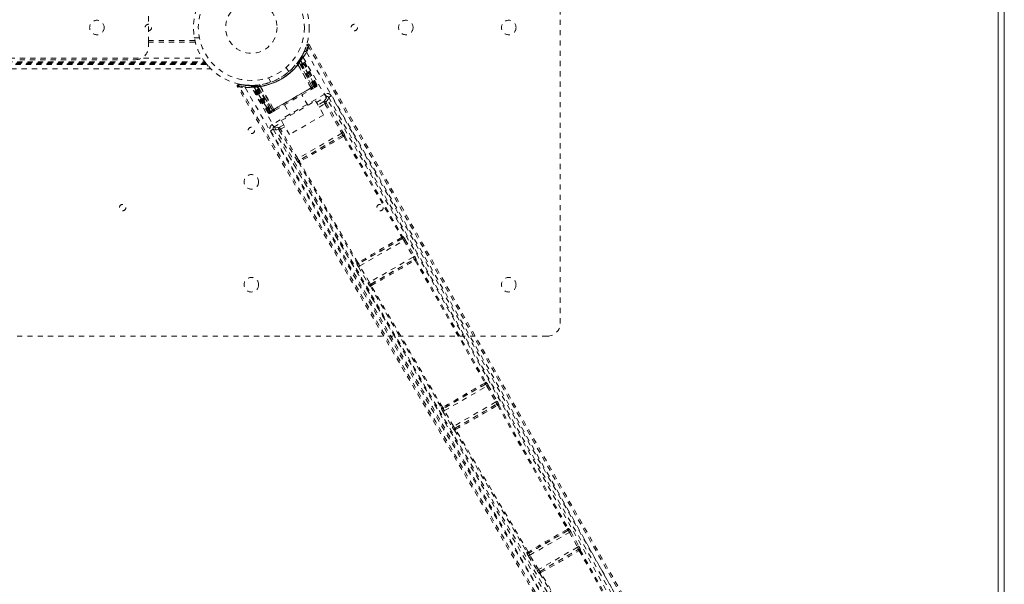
# Model space of a CAD drawing. Header units: inches. Extents: x 17.8 to 113.3, y 41.2 to 83.
# Tile 6 of 7: x 94.2 to 113.3, y 51.3 to 62.2. Entities that reach past the tile are written whole.
import ezdxf

# ---------------------------------------------------------------- set-up
doc = ezdxf.new("R2010")
doc.units = ezdxf.units.IN
doc.header["$MEASUREMENT"] = 0
doc.linetypes.add('SLD-Dashed', pattern=[0.075, 0.05, -0.025])
doc.linetypes.add('SLD-Solid', pattern=[0])

msp = doc.modelspace()

# ---------------------------------------------------------------- linework, layer by layer
at = {"color": 7, "linetype": 'SLD-Solid', "lineweight": 15}
for p, q in [((113.215, 82.837), (113.215, 41.324)), ((113.215, 41.324), (113.215, 82.837)), ((113.333, 82.956), (113.333, 41.206))]:
    msp.add_line(p, q, dxfattribs=at)
at = {"color": 7, "linetype": 'SLD-Dashed', "lineweight": 0}
for p, q in [((104.708, 67.831), (104.708, 56.331)), ((96.708, 61.799), (96.708, 62.362)), ((96.708, 61.831), (97.611, 61.831)), ((96.708, 61.799), (97.619, 61.799)), ((96.708, 61.706), (96.708, 61.799)), ((97.601, 61.881), (97.6, 61.885)), ((97.601, 61.881), (97.698, 61.881)), ((99.673, 61.498), (99.73, 61.604)), ((99.741, 61.628), (99.732, 61.605)), ((99.733, 61.611), (99.782, 61.735)), ((99.836, 61.741), (99.81, 61.726)), ((33.358, 61.406), (97.808, 61.406)), ((33.366, 61.417), (97.8, 61.417)), ((33.414, 61.487), (97.752, 61.487)), ((94.208, 61.456), (96.458, 61.456)), ((99.604, 61.399), (99.624, 61.426)), ((99.624, 61.423), (99.647, 61.406)), ((99.634, 61.438), (99.636, 61.439)), ((99.634, 61.409), (99.635, 61.41)), ((99.893, 60.922), (99.634, 61.409)), ((99.676, 61.474), (99.635, 61.41)), ((99.635, 61.41), (99.894, 60.922)), ((99.637, 61.441), (99.636, 61.44)), ((99.677, 61.504), (99.637, 61.441)), ((99.644, 61.451), (99.668, 61.435)), ((99.918, 60.936), (99.647, 61.406)), ((99.934, 60.945), (99.659, 61.423)), ((99.668, 61.435), (99.946, 60.952)), ((99.954, 60.953), (99.674, 61.477)), ((99.952, 60.956), (99.676, 61.474)), ((99.695, 61.507), (99.687, 61.493)), ((99.968, 60.965), (99.687, 61.493)), ((99.695, 61.536), (99.688, 61.522)), ((99.98, 60.972), (99.695, 61.507)), ((33.244, 61.276), (97.922, 61.276)), ((33.245, 61.275), (97.921, 61.275)), ((33.327, 61.366), (97.84, 61.366)), ((33.327, 61.365), (97.84, 61.365)), ((33.331, 61.37), (97.836, 61.37)), ((33.332, 61.372), (97.835, 61.372)), ((33.333, 61.374), (97.833, 61.374)), ((33.343, 61.386), (97.823, 61.386)), ((33.347, 61.39), (97.82, 61.39)), ((99.435, 61.222), (99.387, 61.306)), ((99.612, 61.365), (99.61, 61.361)), ((99.867, 60.907), (99.61, 61.361)), ((99.612, 61.365), (99.87, 60.908)), ((99.04, 61.106), (99.089, 61.022)), ((98.471, 60.978), (98.596, 60.963)), ((98.702, 60.953), (98.686, 60.953)), ((98.709, 60.952), (98.694, 60.952)), ((98.727, 60.939), (98.711, 60.939)), ((99.033, 60.425), (98.711, 60.939)), ((98.798, 60.957), (98.723, 60.953)), ((99.044, 60.432), (98.727, 60.939)), ((98.748, 60.942), (99.062, 60.438)), ((98.826, 60.943), (98.749, 60.939)), ((99.06, 60.441), (98.749, 60.939)), ((98.788, 60.956), (98.785, 60.956)), ((99.066, 60.444), (98.787, 60.927)), ((98.8, 60.957), (98.798, 60.957)), ((98.802, 60.957), (98.8, 60.957)), ((99.078, 60.451), (98.802, 60.928)), ((98.823, 60.93), (98.82, 60.959)), ((98.823, 60.93), (99.094, 60.46)), ((98.826, 60.943), (98.827, 60.943)), ((99.118, 60.474), (98.826, 60.943)), ((98.827, 60.943), (99.119, 60.475)), ((98.871, 60.965), (98.865, 60.964)), ((98.881, 60.94), (98.876, 60.94)), ((99.143, 60.489), (98.876, 60.94)), ((98.881, 60.94), (99.145, 60.49)), ((99.946, 60.952), (99.067, 60.444)), ((99.078, 60.451), (99.934, 60.945)), ((99.918, 60.936), (99.094, 60.46)), ((99.867, 60.907), (99.87, 60.908)), ((99.894, 60.922), (99.893, 60.922)), ((99.894, 60.922), (99.952, 60.956)), ((99.894, 60.889), (99.941, 60.916)), ((99.98, 60.972), (99.946, 60.952)), ((99.968, 60.965), (99.98, 60.972)), ((100.137, 60.787), (99.114, 60.197)), ((99.29, 60.271), (99.956, 60.656)), ((99.806, 60.569), (99.69, 60.771)), ((99.956, 60.656), (100.113, 60.384)), ((99.974, 60.624), (100.167, 60.735)), ((100.116, 60.64), (100.003, 60.574)), ((100.207, 60.725), (100.2, 60.733)), ((100.208, 60.724), (100.201, 60.733)), ((100.26, 60.754), (100.208, 60.724)), ((100.209, 60.721), (100.209, 60.722)), ((99.06, 60.441), (99.118, 60.474)), ((99.101, 60.431), (99.148, 60.458)), ((99.119, 60.475), (99.118, 60.474)), ((99.143, 60.489), (99.145, 60.49)), ((99.352, 60.576), (99.468, 60.374)), ((100.025, 60.536), (100.137, 60.6)), ((100.137, 60.6), (100.465, 60.028)), ((100.162, 60.615), (100.491, 60.042)), ((99.033, 60.425), (99.044, 60.432)), ((99.085, 60.422), (99.093, 60.426)), ((99.447, 59.999), (99.29, 60.271)), ((100.113, 60.384), (99.447, 59.999)), ((99.133, 60.104), (99.081, 60.073)), ((99.129, 60.114), (99.133, 60.104)), ((99.13, 60.114), (99.133, 60.105)), ((99.135, 60.102), (99.135, 60.101)), ((99.144, 60.145), (99.308, 60.24)), ((99.251, 60.088), (99.582, 59.518)), ((99.337, 60.19), (99.252, 60.141)), ((99.359, 60.151), (99.276, 60.103)), ((99.608, 59.533), (99.276, 60.103)), ((100.465, 60.028), (99.608, 59.533)), ((100.481, 59.985), (99.637, 59.498)), ((100.481, 59.985), (100.48, 59.984)), ((100.502, 59.962), (101.629, 58.006)), ((100.521, 59.974), (100.521, 59.973)), ((100.521, 59.973), (101.647, 58.018)), ((99.638, 59.498), (99.637, 59.498)), ((99.627, 59.457), (99.627, 59.457)), ((99.627, 59.457), (100.757, 57.504)), ((100.776, 57.514), (99.646, 59.467)), ((101.641, 57.977), (100.795, 57.489)), ((101.633, 57.975), (101.633, 57.975)), ((101.637, 57.977), (101.641, 57.977)), ((101.647, 58.018), (101.652, 58.018)), ((101.695, 57.957), (101.878, 57.634)), ((100.812, 57.447), (101.669, 57.942)), ((101.669, 57.942), (101.852, 57.62)), ((101.852, 57.62), (101, 57.127)), ((101.029, 57.092), (101.868, 57.577)), ((101.863, 57.573), (101.863, 57.573)), ((101.868, 57.577), (101.867, 57.575)), ((100.757, 57.504), (100.755, 57.5)), ((100.786, 57.432), (100.974, 57.112)), ((100.795, 57.489), (100.798, 57.493)), ((100.801, 57.495), (100.801, 57.495)), ((101, 57.127), (100.812, 57.447)), ((101.889, 57.552), (103.244, 55.175)), ((101.909, 57.565), (101.908, 57.564)), ((101.908, 57.564), (103.263, 55.187)), ((101.018, 57.051), (101.02, 57.051)), ((101.02, 57.051), (102.401, 54.69)), ((101.031, 57.092), (101.029, 57.092)), ((101.035, 57.094), (101.034, 57.094)), ((102.421, 54.699), (101.039, 57.061)), ((104.458, 56.081), (92.958, 56.081)), ((103.257, 55.147), (102.439, 54.675)), ((102.456, 54.633), (103.284, 55.111)), ((103.248, 55.145), (103.248, 55.145)), ((103.252, 55.147), (103.257, 55.147)), ((103.263, 55.187), (103.268, 55.188)), ((103.284, 55.111), (103.456, 54.803)), ((103.31, 55.126), (103.482, 54.818)), ((103.456, 54.803), (102.637, 54.33)), ((102.666, 54.295), (103.472, 54.76)), ((103.467, 54.756), (103.467, 54.756)), ((103.472, 54.76), (103.471, 54.759)), ((103.493, 54.735), (104.844, 52.331)), ((103.513, 54.749), (103.512, 54.747)), ((103.512, 54.747), (104.862, 52.344)), ((102.401, 54.69), (102.398, 54.685)), ((102.43, 54.618), (102.611, 54.315)), ((102.439, 54.675), (102.441, 54.679)), ((102.444, 54.681), (102.445, 54.681)), ((102.637, 54.33), (102.456, 54.633)), ((102.656, 54.254), (102.657, 54.254)), ((102.657, 54.254), (104.063, 51.883)), ((102.668, 54.295), (102.666, 54.295)), ((102.672, 54.297), (102.672, 54.297)), ((104.084, 51.893), (102.677, 54.264)), ((104.858, 52.304), (104.1, 51.866)), ((104.117, 51.824), (104.886, 52.269)), ((104.851, 52.304), (104.858, 52.304)), ((104.862, 52.344), (104.869, 52.345)), ((104.886, 52.269), (105.043, 51.981)), ((104.912, 52.283), (105.07, 51.996)), ((104.063, 51.883), (104.059, 51.877)), ((104.1, 51.866), (104.104, 51.872)), ((105.043, 51.981), (104.287, 51.545)), ((104.318, 51.511), (105.057, 51.938)), ((105.057, 51.938), (105.056, 51.936)), ((105.099, 51.926), (105.097, 51.924)), ((104.091, 51.809), (104.261, 51.529)), ((104.287, 51.545), (104.117, 51.824)), ((104.307, 51.469), (104.31, 51.469)), ((104.32, 51.511), (104.318, 51.511))]:
    msp.add_line(p, q, dxfattribs=at)
at = {"color": 7, "linetype": 'SLD-Dashed', "lineweight": 0, "flags": 128}
for points in [[(99.78, 61.6), (101.004, 59.486), (102.221, 57.369), (103.429, 55.249), (104.626, 53.124), (105.559, 51.453), (106.489, 49.783), (107.421, 48.117), (108.365, 46.463)], [(99.81, 61.726), (100.273, 60.913), (100.754, 60.068), (101.253, 59.192), (101.633, 58.524), (101.683, 58.435), (101.734, 58.346), (101.785, 58.257), (101.836, 58.167), (101.887, 58.077), (101.949, 57.969), (102.13, 57.65), (102.296, 57.359), (102.446, 57.095), (102.58, 56.859), (102.831, 56.418), (103.051, 56.032), (103.376, 55.461), (103.673, 54.94), (103.941, 54.469), (104.242, 53.941), (104.549, 53.402), (105.143, 52.361), (105.777, 51.254), (106.39, 50.185), (107.008, 49.11), (107.634, 48.027), (108.248, 46.971)], [(99.836, 61.741), (101.939, 58.047), (104.041, 54.354), (106.149, 50.664), (107.97, 47.511)], [(99.654, 61.467), (99.649, 61.458), (99.646, 61.45)], [(99.714, 61.498), (100.935, 59.388), (102.149, 57.276), (103.353, 55.159), (104.545, 53.039), (105.474, 51.37), (106.4, 49.703), (107.33, 48.04), (108.272, 46.389)], [(97.821, 61.389), (97.832, 61.375), (97.835, 61.372)], [(99.597, 61.387), (99.597, 61.385), (99.597, 61.383), (99.598, 61.381), (99.6, 61.378), (99.602, 61.375), (99.605, 61.372), (99.608, 61.368), (99.612, 61.365)], [(98.47, 60.975), (98.462, 60.975), (98.454, 60.973), (98.447, 60.97), (98.441, 60.964), (98.436, 60.958), (98.434, 60.951), (98.435, 60.943), (98.437, 60.936)], [(98.438, 60.934), (98.439, 60.934), (98.44, 60.935), (98.446, 60.938), (98.454, 60.943), (98.459, 60.946), (98.464, 60.949)], [(106.712, 46.746), (104.875, 49.929), (102.733, 53.599), (100.586, 57.266), (98.438, 60.934)], [(107.024, 46.265), (106.359, 47.423), (105.682, 48.596), (104.991, 49.788), (104.324, 50.934), (103.636, 52.114), (102.947, 53.293), (102.29, 54.416), (101.707, 55.411), (101.3, 56.107), (100.63, 57.25), (100.053, 58.236), (99.502, 59.177), (98.973, 60.081), (98.464, 60.949)], [(98.588, 60.912), (99.808, 58.795), (101.032, 56.683), (102.264, 54.576), (103.506, 52.478), (104.486, 50.834), (105.468, 49.194), (106.444, 47.554), (107.405, 45.909)], [(98.634, 60.959), (98.676, 60.953), (98.862, 60.965)], [(98.686, 60.953), (98.688, 60.953), (98.689, 60.953)], [(107.515, 45.952), (106.539, 47.624), (105.546, 49.29), (104.547, 50.955), (103.549, 52.624), (102.557, 54.298), (101.266, 56.498), (99.985, 58.706), (98.71, 60.918)], [(98.865, 60.964), (98.866, 60.964), (98.868, 60.962), (98.869, 60.96), (98.871, 60.957), (98.872, 60.954), (98.874, 60.95), (98.875, 60.945), (98.876, 60.94)], [(99.013, 60.996), (99.025, 60.998), (99.037, 61.003)], [(99.145, 60.49), (99.324, 60.593), (99.506, 60.698), (99.688, 60.803), (99.867, 60.907)], [(99.166, 60.469), (99.342, 60.57), (99.521, 60.673), (99.699, 60.776), (99.875, 60.878)], [(99.87, 60.908), (99.878, 60.913), (99.886, 60.917), (99.891, 60.92), (99.893, 60.922)], [(99.87, 60.908), (99.872, 60.903), (99.874, 60.898), (99.876, 60.893), (99.877, 60.889), (99.878, 60.885), (99.878, 60.882), (99.877, 60.88), (99.876, 60.878)], [(99.876, 60.878), (99.878, 60.88), (99.88, 60.881), (99.881, 60.881), (99.882, 60.882)], [(99.952, 60.956), (99.952, 60.956), (99.95, 60.955), (99.947, 60.953), (99.943, 60.951), (99.938, 60.948), (99.932, 60.944), (99.925, 60.94), (99.918, 60.936)], [(99.934, 60.945), (99.947, 60.953), (99.958, 60.959), (99.965, 60.963), (99.968, 60.965)], [(99.948, 60.92), (99.952, 60.922), (99.954, 60.923), (99.956, 60.925), (99.957, 60.925)], [(100.167, 60.735), (100.161, 60.699), (100.116, 60.64)], [(100.167, 60.735), (100.166, 60.737), (100.164, 60.74), (100.161, 60.745), (100.158, 60.751), (100.153, 60.759), (100.148, 60.768), (100.143, 60.778), (100.137, 60.787)], [(100.208, 60.724), (100.202, 60.688), (100.156, 60.629)], [(107.999, 47.089), (106.039, 50.49), (104.092, 53.9), (102.15, 57.312), (100.208, 60.724)], [(108.107, 47.022), (107.726, 47.678), (107.329, 48.366), (106.914, 49.085), (106.483, 49.837), (106.059, 50.575), (105.703, 51.198), (105.363, 51.793), (104.998, 52.432), (104.609, 53.115), (104.489, 53.324), (104.368, 53.538), (104.244, 53.755), (104.136, 53.944), (104.049, 54.098), (103.957, 54.259), (103.861, 54.427), (103.761, 54.603), (103.558, 54.959), (103.34, 55.342), (103.107, 55.752), (103.061, 55.832), (103.05, 55.853), (103.041, 55.867), (103.03, 55.887), (103.015, 55.913), (102.998, 55.944), (102.977, 55.98), (102.905, 56.107), (102.809, 56.275), (102.71, 56.45), (102.594, 56.653), (102.461, 56.887), (102.405, 56.986), (102.345, 57.09), (102.284, 57.199), (102.219, 57.312), (102.178, 57.384), (102.139, 57.454), (101.726, 58.179), (101.328, 58.878), (100.951, 59.541), (100.595, 60.166), (100.26, 60.754)], [(99.066, 60.444), (99.053, 60.437), (99.042, 60.43), (99.038, 60.428), (99.035, 60.426), (99.033, 60.425)], [(99.044, 60.432), (99.047, 60.433), (99.055, 60.438), (99.065, 60.444), (99.078, 60.451)], [(99.094, 60.46), (99.087, 60.456), (99.081, 60.453), (99.075, 60.449), (99.069, 60.446), (99.065, 60.444), (99.062, 60.442), (99.06, 60.441), (99.06, 60.441)], [(99.109, 60.436), (99.107, 60.435), (99.106, 60.434), (99.103, 60.432)], [(99.119, 60.475), (99.122, 60.476), (99.127, 60.479), (99.134, 60.483), (99.143, 60.489)], [(99.166, 60.468), (99.162, 60.468), (99.156, 60.472), (99.149, 60.48), (99.143, 60.489)], [(99.16, 60.465), (99.16, 60.465), (99.162, 60.466), (99.163, 60.467), (99.166, 60.468)], [(100.162, 60.615), (100.159, 60.613), (100.154, 60.61), (100.146, 60.605), (100.137, 60.6)], [(99.081, 60.073), (99.39, 59.546), (99.717, 58.988), (100.061, 58.399), (100.424, 57.78), (100.799, 57.14), (100.849, 57.054), (100.9, 56.967), (100.951, 56.88), (101.002, 56.793), (101.054, 56.704), (101.119, 56.594), (101.313, 56.261), (101.487, 55.966), (101.639, 55.706), (101.769, 55.483), (101.841, 55.361), (101.904, 55.253), (101.959, 55.16), (102.005, 55.081), (102.042, 55.018), (102.07, 54.969), (102.136, 54.856), (102.225, 54.706), (102.489, 54.255), (102.732, 53.839), (102.848, 53.641), (102.959, 53.451), (103.064, 53.271), (103.196, 53.047), (103.328, 52.82), (103.457, 52.6), (103.583, 52.384), (104.147, 51.418), (104.747, 50.39), (105.32, 49.405), (105.9, 48.406), (106.482, 47.399), (107.05, 46.412)], [(99.114, 60.197), (99.125, 60.177), (99.135, 60.161), (99.141, 60.149), (99.144, 60.145)], [(99.133, 60.104), (99.167, 60.09), (99.242, 60.1)], [(99.133, 60.104), (101.117, 56.715), (103.101, 53.327), (105.08, 49.937), (107.045, 46.539)], [(99.252, 60.141), (99.178, 60.132), (99.144, 60.145)], [(99.251, 60.088), (99.253, 60.09), (99.259, 60.093), (99.267, 60.098), (99.276, 60.103)], [(100.477, 59.982), (100.375, 59.923), (100.272, 59.864), (100.168, 59.804), (100.065, 59.744), (99.969, 59.689), (99.874, 59.634), (99.783, 59.581), (99.712, 59.54), (99.642, 59.5)], [(100.495, 59.963), (100.285, 59.842), (100.072, 59.719), (99.858, 59.595), (99.649, 59.474)], [(100.491, 60.042), (100.49, 60.042), (100.488, 60.041), (100.486, 60.039), (100.483, 60.038), (100.479, 60.035), (100.474, 60.033), (100.47, 60.03), (100.465, 60.028)], [(100.502, 59.962), (100.505, 59.967), (100.506, 59.973), (100.506, 59.979), (100.503, 59.983), (100.499, 59.986), (100.493, 59.987), (100.487, 59.987), (100.48, 59.984)], [(100.502, 59.962), (100.499, 59.963), (100.497, 59.963), (100.496, 59.963), (100.495, 59.963)], [(99.421, 59.611), (99.645, 59.229), (99.933, 58.737), (100.202, 58.278), (100.451, 57.853), (100.676, 57.468), (100.882, 57.116), (101.069, 56.797), (101.237, 56.51), (101.467, 56.117), (101.617, 55.862)], [(99.608, 59.533), (99.599, 59.527), (99.59, 59.522), (99.584, 59.519), (99.582, 59.518)], [(99.638, 59.498), (99.632, 59.494), (99.629, 59.488), (99.627, 59.483), (99.627, 59.478), (99.63, 59.473), (99.634, 59.469), (99.64, 59.468), (99.646, 59.467)], [(101.627, 57.999), (101.627, 58), (101.628, 58.001), (101.629, 58.002), (101.629, 58.006)], [(101.637, 57.977), (101.642, 57.981), (101.645, 57.986), (101.647, 57.991), (101.647, 57.996), (101.645, 58.001), (101.641, 58.004), (101.636, 58.006), (101.629, 58.006)], [(101.695, 57.957), (101.694, 57.956), (101.693, 57.955), (101.69, 57.954), (101.687, 57.952), (101.683, 57.95), (101.679, 57.947), (101.674, 57.945), (101.669, 57.942)], [(101.878, 57.634), (101.876, 57.633), (101.87, 57.629), (101.861, 57.625), (101.852, 57.62)], [(101.89, 57.552), (101.893, 57.558), (101.894, 57.564), (101.893, 57.57), (101.89, 57.574), (101.885, 57.577), (101.88, 57.579), (101.873, 57.578), (101.867, 57.575)], [(101.886, 57.62), (101.884, 57.624), (101.876, 57.633)], [(100.776, 57.514), (100.773, 57.508), (100.772, 57.503), (100.773, 57.497), (100.776, 57.493), (100.78, 57.491), (100.786, 57.49), (100.792, 57.49), (100.798, 57.493)], [(100.776, 57.514), (100.78, 57.512), (100.782, 57.512), (100.783, 57.512), (100.783, 57.513)], [(100.812, 57.447), (100.807, 57.444), (100.803, 57.441), (100.798, 57.439), (100.795, 57.437), (100.791, 57.435), (100.789, 57.433), (100.787, 57.432), (100.786, 57.432)], [(101.89, 57.552), (101.886, 57.554), (101.884, 57.554), (101.883, 57.554), (101.882, 57.554)], [(101, 57.127), (100.991, 57.122), (100.982, 57.117), (100.976, 57.114), (100.974, 57.112)], [(100.976, 57.113), (100.98, 57.102), (100.982, 57.099)], [(101.031, 57.092), (101.025, 57.088), (101.021, 57.083), (101.019, 57.077), (101.02, 57.072), (101.022, 57.067), (101.027, 57.063), (101.032, 57.061), (101.039, 57.061)], [(101.042, 57.068), (101.041, 57.068), (101.04, 57.067), (101.04, 57.065), (101.039, 57.061)], [(103.242, 55.169), (103.243, 55.169), (103.243, 55.17), (103.244, 55.172), (103.244, 55.175)], [(103.252, 55.147), (103.257, 55.151), (103.26, 55.156), (103.262, 55.161), (103.262, 55.166), (103.26, 55.17), (103.256, 55.173), (103.251, 55.175), (103.244, 55.175)], [(103.31, 55.126), (103.31, 55.125), (103.308, 55.124), (103.305, 55.123), (103.302, 55.121), (103.298, 55.119), (103.294, 55.116), (103.289, 55.114), (103.284, 55.111)], [(102.42, 54.7), (102.417, 54.694), (102.416, 54.689), (102.417, 54.683), (102.42, 54.679), (102.424, 54.677), (102.429, 54.676), (102.435, 54.677), (102.441, 54.679)], [(102.42, 54.7), (102.424, 54.698), (102.426, 54.698), (102.426, 54.698), (102.427, 54.698)], [(103.482, 54.818), (103.48, 54.816), (103.474, 54.813), (103.465, 54.808), (103.456, 54.803)], [(103.493, 54.735), (103.497, 54.741), (103.498, 54.747), (103.497, 54.753), (103.494, 54.758), (103.49, 54.761), (103.484, 54.762), (103.477, 54.761), (103.471, 54.759)], [(103.491, 54.801), (103.488, 54.806), (103.48, 54.817)], [(103.493, 54.735), (103.49, 54.737), (103.488, 54.737), (103.487, 54.737), (103.486, 54.736)], [(102.456, 54.633), (102.451, 54.63), (102.447, 54.627), (102.442, 54.625), (102.439, 54.622), (102.435, 54.621), (102.433, 54.619), (102.431, 54.618), (102.43, 54.618)], [(102.637, 54.33), (102.628, 54.325), (102.619, 54.32), (102.613, 54.316), (102.611, 54.315)], [(102.613, 54.316), (102.618, 54.303), (102.621, 54.299)], [(102.668, 54.295), (102.662, 54.291), (102.658, 54.286), (102.657, 54.28), (102.657, 54.274), (102.66, 54.27), (102.664, 54.266), (102.67, 54.264), (102.677, 54.264)], [(102.68, 54.271), (102.679, 54.271), (102.678, 54.27), (102.677, 54.268), (102.677, 54.264)], [(104.841, 52.325), (104.842, 52.326), (104.843, 52.326), (104.843, 52.328), (104.844, 52.331)], [(104.851, 52.304), (104.856, 52.308), (104.86, 52.312), (104.862, 52.318), (104.861, 52.322), (104.859, 52.327), (104.855, 52.33), (104.85, 52.331), (104.844, 52.331)], [(104.912, 52.283), (104.911, 52.282), (104.909, 52.281), (104.907, 52.28), (104.904, 52.278), (104.9, 52.276), (104.895, 52.274), (104.891, 52.271), (104.886, 52.269)], [(104.084, 51.892), (104.08, 51.887), (104.079, 51.882), (104.08, 51.877), (104.082, 51.873), (104.087, 51.87), (104.092, 51.869), (104.098, 51.87), (104.104, 51.872)], [(105.07, 51.996), (105.067, 51.994), (105.061, 51.991), (105.052, 51.986), (105.043, 51.981)], [(105.078, 51.911), (105.082, 51.917), (105.083, 51.923), (105.082, 51.929), (105.08, 51.934), (105.075, 51.938), (105.069, 51.939), (105.062, 51.938), (105.056, 51.936)], [(105.078, 51.979), (105.076, 51.983), (105.068, 51.995)], [(105.078, 51.911), (105.757, 50.694), (106.435, 49.478)], [(105.097, 51.924), (105.776, 50.707), (106.454, 49.492)], [(104.117, 51.824), (104.112, 51.822), (104.108, 51.819), (104.103, 51.816), (104.1, 51.814), (104.096, 51.812), (104.094, 51.811), (104.092, 51.81), (104.091, 51.809)], [(104.287, 51.545), (104.278, 51.539), (104.27, 51.534), (104.264, 51.531), (104.261, 51.529)], [(104.263, 51.53), (104.269, 51.517), (104.272, 51.513)], [(104.32, 51.511), (104.315, 51.507), (104.311, 51.501), (104.309, 51.495), (104.31, 51.49), (104.312, 51.485), (104.317, 51.481), (104.323, 51.479), (104.33, 51.479)], [(104.31, 51.469), (105.024, 50.273), (105.738, 49.078)], [(104.333, 51.487), (104.332, 51.486), (104.331, 51.485), (104.33, 51.483), (104.33, 51.479)], [(105.759, 49.088), (105.045, 50.283), (104.33, 51.479)]]:
    msp.add_lwpolyline(points, dxfattribs=at)
at = {"color": 7, "linetype": 'SLD-Dashed', "lineweight": 0}
for centre, radius in [((98.708, 62.081), 1.125), ((98.708, 62.081), 1.03), ((98.708, 62.081), 0.5), ((95.708, 62.081), 0.141), ((101.708, 62.081), 0.141), ((103.708, 62.081), 0.141), ((96.708, 62.081), 0.0625), ((100.708, 62.081), 0.0625), ((98.708, 60.081), 0.0625), ((98.708, 59.081), 0.141), ((96.208, 58.581), 0.0625), ((101.208, 58.581), 0.0625), ((98.708, 57.081), 0.141), ((103.708, 57.081), 0.141)]:
    msp.add_circle(centre, radius, dxfattribs=at)
for centre, radius, start, end in [((96.458, 61.706), 0.25, 270, 360), ((98.708, 62.08), 1.157, 257.8168, 342.1803), ((98.709, 62.08), 1.127, 329.5352, 334.664), ((98.606, 62.288), 1.361, 324.4677, 329.6112), ((98.726, 62.073), 1.108, 334.6035, 341.8894), ((99.754, 61.585), 0.03, 30.3167, 154.0827), ((98.707, 62.108), 1.187, 334.648, 341.9691), ((99.81, 61.726), 0.03, 29.6554, 162.1673), ((99.753, 61.598), 0.14, 66.0527, 78.3284), ((98.791, 62.143), 1.228, 216.2553, 218.0475), ((98.703, 62.076), 1.118, 216.8463, 225.6373), ((98.692, 62.108), 1.19, 270.8728, 329.1273), ((98.708, 62.081), 1.127, 270.4639, 329.5361), ((98.709, 62.079), 1.155, 273.8885, 326.1119), ((98.709, 62.079), 1.155, 274.6406, 325.3588), ((98.709, 62.079), 1.155, 275.6611, 324.339), ((98.709, 62.08), 1.127, 322.0319, 325.3547), ((98.962, 61.718), 0.74, 331.4505, 335.248), ((98.694, 62.09), 1.145, 324.3525, 329.201), ((99.661, 61.424), 0.0297, 145.533, 208.5311), ((99.66, 61.423), 0.0297, 145.4596, 208.5244), ((99.612, 61.371), 0.0702, 47.319, 71.0696), ((98.895, 61.765), 0.834, 334.4882, 339.5994), ((98.793, 62.031), 1.029, 326.5891, 331.2073), ((98.927, 61.756), 0.805, 335.571, 340.9688), ((98.906, 61.766), 0.83, 336.5072, 341.814), ((99.703, 61.489), 0.0299, 149.2734, 208.1929), ((99.701, 61.489), 0.0281, 148.4083, 211.1784), ((99.684, 61.466), 0.043, 47.0418, 95.7842), ((99.145, 61.83), 0.624, 329.4489, 330.4731), ((99.714, 61.507), 0.0299, 150.3293, 208.0904), ((99.718, 61.52), 0.0272, 150.0225, 212.6133), ((99.722, 61.521), 0.03, 151.1153, 208.0096), ((98.736, 62.103), 1.161, 218.1499, 219.4431), ((98.727, 62.049), 1.12, 277.9115, 322.0885), ((99.627, 61.391), 0.0345, 194.8567, 241.0583), ((98.464, 60.949), 0.03, 77.8329, 210.3422), ((98.685, 62.095), 1.187, 258.0279, 265.3535), ((96.987, 61.283), 1.514, 347.2441, 348.3788), ((98.706, 62.066), 1.113, 257.9378, 265.379), ((98.614, 60.927), 0.03, 85.9262, 209.6716), ((98.579, 62.274), 1.362, 270.3911, 275.5297), ((98.708, 62.08), 1.127, 265.3371, 270.4641), ((98.686, 60.923), 0.03, 31.9886, 88.8872), ((98.688, 60.925), 0.0278, 24.9435, 89.3749), ((98.702, 60.923), 0.0299, 31.9053, 89.6721), ((98.708, 61.796), 0.843, 269.6301, 271.1804), ((98.752, 60.928), 0.043, 144.189, 192.9867), ((98.881, 61.749), 0.827, 258.177, 263.5032), ((98.708, 62.08), 1.127, 270.7601, 275.6868), ((98.724, 60.923), 0.0299, 31.8037, 90.7273), ((98.881, 61.734), 0.81, 259.0502, 264.4095), ((98.727, 60.93), 0.0236, 21.9829, 85.2442), ((98.889, 61.767), 0.84, 260.4184, 265.4935), ((98.84, 60.94), 0.0549, 163.5947, 194.1846), ((98.8, 60.927), 0.0297, 31.4797, 94.4615), ((98.802, 60.927), 0.0297, 31.4743, 94.5383), ((98.884, 60.944), 0.0833, 171.4247, 191.3873), ((98.895, 61.681), 0.742, 264.7579, 268.5466), ((98.846, 60.94), 0.0345, 358.9562, 45.1349), ((99.84, 60.884), 0.0354, 350.7577, 40.7381), ((99.867, 60.908), 0.0299, 300.1835, 28.2096), ((99.868, 60.908), 0.0299, 300.191, 28.2021), ((99.54, 60.709), 0.442, 27.1556, 30.914), ((99.903, 60.951), 0.0498, 306.4587, 5.6173), ((99.193, 60.507), 0.861, 28.6669, 30.593), ((99.926, 60.942), 0.03, 300.0599, 28.0672), ((98.199, 59.934), 2.022, 29.4764, 30.2353), ((99.841, 61.098), 0.205, 301.0571, 307.9484), ((99.942, 60.951), 0.03, 300.0315, 28.035), ((99.875, 60.99), 0.104, 323.9421, 349.2816), ((99.953, 60.958), 0.03, 300.0062, 28.0085), ((100.13, 60.614), 0.03, 29.978, 119.5821), ((100.398, 60.763), 0.308, 203.685, 212.0679), ((100.182, 60.709), 0.09, 29.6454, 119.987), ((100.193, 60.636), 0.0372, 191.9461, 215.3263), ((100.182, 60.712), 0.0277, 47.5655, 123.1289), ((99.086, 60.457), 0.03, 211.9362, 299.9329), ((99.087, 60.461), 0.0334, 217.6531, 298.982), ((99.66, 60.784), 0.67, 209.7755, 212.2507), ((99.479, 60.674), 0.44, 209.0777, 212.8515), ((99.144, 60.49), 0.0299, 211.7986, 299.8117), ((99.145, 60.491), 0.0299, 211.7958, 299.811), ((99.179, 60.502), 0.0354, 199.2719, 249.2319), ((99.058, 60.441), 0.03, 211.9927, 299.9958), ((99.069, 60.525), 0.104, 250.7184, 276.0562), ((99.07, 60.447), 0.03, 211.9647, 299.9722), ((98.99, 60.612), 0.21, 292.3283, 298.9951), ((99.159, 60.119), 0.09, 120.012, 210.3543), ((99.156, 60.12), 0.0277, 116.8651, 192.2873), ((99.268, 60.115), 0.03, 120.4218, 210.0181), ((99.21, 60.068), 0.0454, 26.8061, 45.9197), ((99.042, 59.983), 0.263, 27.222, 37.0269), ((100.409, 59.983), 0.0713, 1.3421, 38.5758), ((100.466, 60.002), 0.0231, 297.7585, 308.9685), ((100.464, 59.952), 0.0324, 19.8925, 67.9215), ((100.495, 59.958), 0.0301, 30.0808, 118.6046), ((100.495, 59.958), 0.0301, 30.0673, 118.6198), ((100.338, 59.934), 0.188, 12.0254, 35.1735), ((100.387, 60.168), 0.237, 299.2351, 304.4815), ((99.752, 59.596), 0.188, 204.8271, 227.9756), ((99.674, 59.559), 0.0715, 201.4709, 238.6028), ((99.653, 59.472), 0.0301, 121.3812, 209.9284), ((99.653, 59.472), 0.0301, 121.3952, 209.9202), ((99.63, 59.519), 0.0225, 290.8759, 302.3873), ((99.674, 59.495), 0.0324, 172.0842, 220.0992), ((99.522, 59.676), 0.243, 295.5879, 300.7021), ((99.653, 59.469), 0.00679, 125.4141, 193.7731), ((118.595, 27.636), 34.783, 119.198, 120.8021), ((117.927, 28.793), 33.424, 119.1768, 120.8232), ((101.603, 57.98), 0.0306, 350.9568, 38.7895), ((101.55, 58.15), 0.164, 298.8033, 306.3974), ((101.644, 57.957), 0.0212, 110.2732, 120.6531), ((101.621, 58.003), 0.0301, 300.5148, 29.3629), ((101.626, 58.003), 0.0301, 300.5011, 29.3668), ((101.597, 57.913), 0.0775, 21.7291, 55.8344), ((101.51, 57.871), 0.204, 24.6876, 45.9261), ((84.665, 86.403), 33.57, 299.1835, 300.8165), ((101.789, 57.573), 0.0787, 3.0018, 36.7379), ((101.852, 57.593), 0.0235, 299.3071, 309.6543), ((101.851, 57.542), 0.0335, 20.2906, 67.5571), ((101.882, 57.549), 0.0301, 29.8092, 119.491), ((101.883, 57.55), 0.0301, 29.8101, 119.4964), ((101.709, 57.518), 0.205, 13.2932, 34.4444), ((100.953, 57.55), 0.204, 194.0789, 215.3081), ((100.781, 57.515), 0.0301, 210.6314, 299.5044), ((100.692, 57.654), 0.164, 293.6003, 301.2073), ((100.783, 57.519), 0.0301, 210.6328, 299.4864), ((100.812, 57.524), 0.0306, 201.2076, 249.0498), ((100.873, 57.495), 0.0775, 184.1598, 218.2763), ((100.811, 57.476), 0.0213, 119.3649, 129.71), ((84.407, 86.851), 34.113, 299.1853, 300.8147), ((101.819, 57.682), 0.147, 298.5224, 307.0041), ((101.159, 57.201), 0.205, 205.5527, 226.7073), ((101.072, 57.158), 0.0788, 203.2853, 236.9758), ((101.044, 57.066), 0.0301, 120.5071, 210.1872), ((101.046, 57.067), 0.0301, 120.5009, 210.1983), ((100.962, 57.187), 0.147, 292.9964, 301.4768), ((101.022, 57.115), 0.0238, 290.4233, 300.6331), ((101.068, 57.09), 0.0334, 172.4329, 219.714), ((104.458, 56.331), 0.25, 270, 0), ((120.321, 24.646), 34.976, 119.2299, 120.7709), ((119.545, 25.99), 33.401, 119.2042, 120.7957), ((103.218, 55.15), 0.0306, 351.656, 38.4356), ((103.193, 55.273), 0.111, 297.8352, 309.2657), ((103.259, 55.127), 0.021, 110.3466, 120.6826), ((103.236, 55.173), 0.0301, 300.4714, 28.9466), ((103.242, 55.173), 0.0301, 300.4482, 28.9638), ((103.209, 55.081), 0.0814, 21.3852, 53.7015), ((103.114, 55.036), 0.216, 24.5559, 44.55), ((102.361, 54.793), 0.111, 290.7485, 302.1524), ((102.456, 54.71), 0.0306, 201.5783, 248.3435), ((86.258, 83.645), 33.626, 299.2179, 300.7821), ((86.087, 83.942), 33.995, 299.2157, 300.7843), ((103.39, 54.755), 0.0821, 3.4133, 35.7178), ((103.455, 54.778), 0.0246, 299.2927, 309.4801), ((103.453, 54.724), 0.0351, 20.3188, 65.9849), ((103.485, 54.733), 0.0301, 29.3628, 119.5185), ((103.486, 54.734), 0.0301, 29.3668, 119.5254), ((103.305, 54.699), 0.214, 13.5419, 33.8266), ((103.445, 54.827), 0.104, 297.588, 309.7862), ((102.607, 54.743), 0.217, 195.4555, 215.4388), ((102.424, 54.701), 0.0301, 211.046, 299.549), ((102.426, 54.705), 0.0301, 211.0536, 299.5316), ((102.519, 54.684), 0.0814, 186.2903, 218.6179), ((102.455, 54.663), 0.0209, 119.3036, 129.6658), ((102.711, 54.364), 0.0822, 204.3024, 236.5709), ((102.803, 54.409), 0.214, 206.1722, 226.4602), ((102.681, 54.269), 0.0301, 120.4751, 210.6335), ((102.683, 54.269), 0.0301, 120.4838, 210.6371), ((102.621, 54.352), 0.104, 290.2111, 302.4159), ((102.659, 54.318), 0.0246, 290.5245, 300.6914), ((102.707, 54.294), 0.0351, 174.0173, 219.6753), ((122.017, 21.708), 35.105, 119.2922, 120.7078), ((121.168, 23.179), 33.385, 119.266, 120.7341), ((104.817, 52.306), 0.0313, 353.2054, 37.6864), ((104.804, 52.41), 0.0881, 297.0284, 311.7934), ((104.86, 52.281), 0.0245, 111.2222, 120.296), ((104.836, 52.33), 0.0301, 300.5318, 28.451), ((104.843, 52.33), 0.0301, 300.5093, 28.4903), ((104.816, 52.243), 0.0749, 20.0538, 55.3097), ((104.731, 52.203), 0.198, 23.7126, 45.5613), ((104.251, 51.926), 0.198, 194.4416, 216.2872), ((104.085, 51.893), 0.0301, 211.4998, 299.5025), ((104.036, 51.966), 0.0881, 288.2068, 302.9679), ((104.089, 51.898), 0.0301, 211.5456, 299.4702), ((104.088, 51.897), 0.00596, 225.8386, 294.2743), ((104.119, 51.903), 0.0313, 202.3126, 246.789), ((104.174, 51.872), 0.0749, 184.686, 219.9497), ((104.119, 51.853), 0.0242, 119.64, 128.8374), ((87.839, 80.906), 33.701, 299.2858, 300.7143), ((87.76, 81.043), 33.886, 299.2798, 300.7202), ((104.983, 51.938), 0.0743, 359.6746, 35.7125), ((105.04, 51.955), 0.0252, 298.8202, 309.4771), ((105.035, 51.899), 0.038, 20.8156, 63.5724), ((105.071, 51.909), 0.0301, 28.8919, 119.4233), ((105.072, 51.911), 0.0301, 28.891, 119.4437), ((104.911, 51.889), 0.192, 11.1579, 33.9072), ((105.073, 51.906), 0.00679, 44.3895, 114.5341), ((105.04, 51.987), 0.0846, 296.823, 312.2708), ((104.433, 51.613), 0.192, 206.0961, 228.8372), ((104.355, 51.575), 0.0743, 204.2834, 240.328), ((104.333, 51.485), 0.0301, 120.5504, 211.1125), ((104.335, 51.485), 0.0301, 120.5732, 211.1102), ((104.284, 51.55), 0.0847, 287.7355, 303.1681), ((104.31, 51.537), 0.0281, 291.0955, 300.6474), ((104.362, 51.511), 0.038, 176.4294, 219.1861)]:
    msp.add_arc(centre, radius, start, end, dxfattribs=at)

doc.saveas('drawing.dxf')
